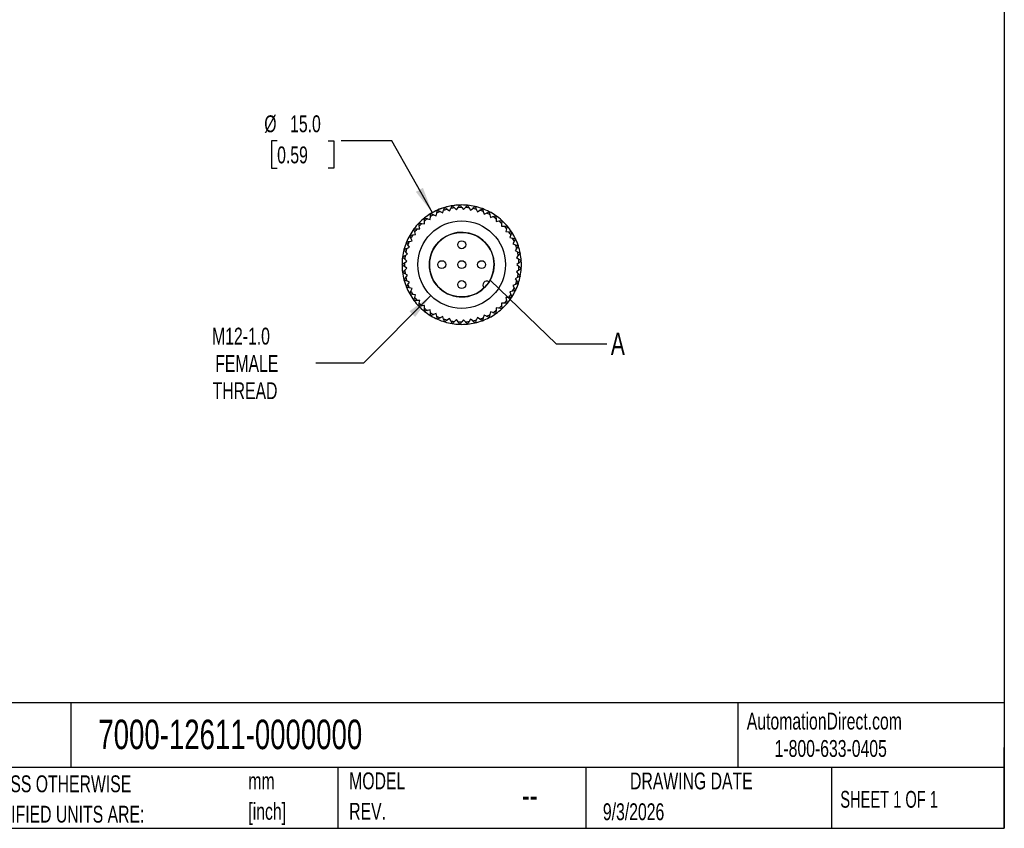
# Model space of a CAD drawing. Header units: millimetres. Extents: x 6 to 273, y 6 to 210.
# Tile 2 of 5: x 149 to 273, y 6 to 108. Entities that reach past the tile are written whole.
import ezdxf

# ---------------------------------------------------------------- set-up
doc = ezdxf.new("R2010")
doc.units = ezdxf.units.MM
doc.linetypes.add('SLD-Solid', pattern=[0])
doc.layers.add('DIMENSIONS', color=140, linetype='SLD-Solid', lineweight=25)
doc.layers.add('TEXT', color=140, linetype='SLD-Solid', lineweight=25)
doc.styles.add('SLDTEXTSTYLE0', font='TXT', dxfattribs={"width": 0.7})
doc.styles.add('SLDTEXTSTYLE1', font='TXT', dxfattribs={"width": 0.65})
doc.dimstyles.new('SLDDIMSTYLE1', dxfattribs={"dimtxt": 2.158008, "dimasz": 3.302, "dimexe": 0, "dimexo": 0.0625, "dimgap": 0.539502, "dimtad": 0, "dimtih": 1, "dimtoh": 1, "dimdec": 1, "dimrnd": 1e-09, "dimzin": 4, "dimdsep": 46, "dimtxsty": 'SLDTEXTSTYLE0', "dimsah": 1, "dimcen": 0, "dimadec": 0, "dimazin": 1, "dimtfac": 1, "dimtdec": 1, "dimtofl": 0, "dimtmove": 0, "dimatfit": 3, "dimfxl": 0, "dimfrac": 2, "dimtolj": 1, "dimtzin": 12, "dimarcsym": 0})
doc.dimstyles.new('SLDDIMSTYLE2', dxfattribs={"dimtxt": 2.158008, "dimasz": 3.302, "dimexe": 0, "dimexo": 0.0625, "dimgap": 0.539502, "dimtad": 0, "dimtih": 1, "dimtoh": 1, "dimdec": 1, "dimrnd": 1e-09, "dimzin": 12, "dimdsep": 46, "dimtxsty": 'SLDTEXTSTYLE0', "dimsah": 1, "dimcen": 0, "dimadec": 0, "dimazin": 3, "dimtfac": 1, "dimtdec": 1, "dimtofl": 0, "dimtmove": 0, "dimatfit": 3, "dimfxl": 0, "dimfrac": 2, "dimtolj": 1, "dimtzin": 12, "dimarcsym": 0})
doc.dimstyles.new('SLDDIMSTYLE3', dxfattribs={"dimtxt": 0.18, "dimasz": 3.302, "dimexe": 0, "dimexo": 0.0625, "dimgap": 0, "dimtad": 0, "dimtih": 1, "dimtoh": 1, "dimdec": 0, "dimrnd": 1e-09, "dimzin": 0, "dimdsep": 46, "dimtxsty": 'Standard', "dimblk1": 'NONE', "dimblk2": 'NONE', "dimsah": 1, "dimcen": 0.09, "dimadec": 0, "dimazin": 0, "dimtfac": 3.302, "dimtdec": 0, "dimtofl": 0, "dimtmove": 0, "dimatfit": 3, "dimldrblk": 'NONE', "dimfxl": 0, "dimfrac": 2, "dimtolj": 1, "dimtzin": 0, "dimarcsym": 0})

# ---------------------------------------------------------------- blocks, each defined once
blk = doc.blocks.new('SW_NOTE_0_2')
at = {"layer": 'TEXT', "color": 0, "char_height": 2.117, "attachment_point": 1, "style": 'SLDTEXTSTYLE0'}
for s, insert in [('mm', (0, 2.73)), ('[inch]', (0, -1.09))]:
    blk.add_mtext(s, dxfattribs=dict(at, insert=insert))
blk = doc.blocks.new('SW_NOTE_0_3')
at = {"layer": 'TEXT', "color": 0, "char_height": 2.1167, "attachment_point": 1, "style": 'SLDTEXTSTYLE0'}
for s, insert in [('UNLESS OTHERWISE', (0, 2.73)), ('SPECIFIED UNITS ARE:', (0, -1.09))]:
    blk.add_mtext(s, dxfattribs=dict(at, insert=insert))
blk = doc.blocks.new('SW_NOTE_0_8')
at = {"layer": 'TEXT', "color": 0, "char_height": 2.117, "attachment_point": 1, "style": 'SLDTEXTSTYLE0'}
for s, insert in [('MODEL', (0, 2.73)), ('REV.', (0, -1.09))]:
    blk.add_mtext(s, dxfattribs=dict(at, insert=insert))
blk = doc.blocks.new('_D_1')
at = {"layer": 'DIMENSIONS'}
for p, q in [((181.68, 92.72), (180.96, 92.72)), ((180.96, 92.72), (180.96, 89.29)), ((188.1, 92.72), (188.82, 92.72)), ((188.82, 92.72), (188.82, 89.29)), ((196.08, 92.72), (189.73, 92.72)), ((201.18, 83.7), (196.08, 92.72)), ((180.96, 89.29), (181.68, 89.29)), ((188.82, 89.29), (188.1, 89.29))]:
    blk.add_line(p, q, dxfattribs=at)
blk.add_arc((204.87, 77.17), 7.5, 96.5561, 126.3231, dxfattribs=at)
blk.add_solid([(201.18, 83.7), (200, 86.82), (199.11, 86.32)], dxfattribs=at)
at = {"layer": 'DIMENSIONS', "char_height": 2.117, "attachment_point": 1, "style": 'SLDTEXTSTYLE0'}
for s, insert in [('%%c', (180.06, 95.93)), ('15.0', (183.31, 95.93)), ('0.59', (181.68, 92.02))]:
    blk.add_mtext(s, dxfattribs=dict(at, insert=insert))
blk = doc.blocks.new('_D_2')
at = {"layer": 'DIMENSIONS'}
for p, q in [((200.99, 73.28), (192.51, 64.81)), ((192.51, 64.81), (186.55, 64.81))]:
    blk.add_line(p, q, dxfattribs=at)
blk.add_solid([(200.99, 73.28), (198.29, 71.31), (199.01, 70.59)], dxfattribs=at)
at = {"layer": 'DIMENSIONS', "char_height": 2.117, "attachment_point": 1, "style": 'SLDTEXTSTYLE0'}
for s, insert in [('M12-1.0', (173.5, 69.25)), ('FEMALE', (173.9, 65.82)), ('THREAD', (173.57, 62.39))]:
    blk.add_mtext(s, dxfattribs=dict(at, insert=insert))
blk = doc.blocks.new('_None')

msp = doc.modelspace()

# ---------------------------------------------------------------- linework, layer by layer
for p, q in [((203.05, 84.14), (203.33, 83.93)), ((203.33, 83.93), (203.5, 84.24)), ((203.96, 84.31), (204.21, 84.07)), ((204.21, 84.07), (204.41, 84.36)), ((204.88, 84.37), (205.1, 84.1)), ((205.1, 84.1), (205.33, 84.36)), ((205.8, 84.31), (205.98, 84.02)), ((205.98, 84.02), (206.25, 84.24)), ((206.7, 84.14), (206.85, 83.82)), ((200.57, 82.94), (200.91, 82.86)), ((200.91, 82.86), (200.95, 83.21)), ((201.34, 83.45), (201.67, 83.32)), ((201.67, 83.32), (201.75, 83.66)), ((202.17, 83.85), (202.48, 83.68)), ((202.48, 83.68), (202.6, 84)), ((206.85, 83.82), (207.14, 84.01)), ((207.58, 83.85), (207.68, 83.51)), ((207.68, 83.51), (208, 83.66)), ((208.41, 83.44), (208.47, 83.1)), ((208.47, 83.1), (208.8, 83.21)), ((209.18, 82.94), (209.2, 82.59)), ((199.25, 81.66), (199.6, 81.67)), ((199.6, 81.67), (199.54, 82.01)), ((199.87, 82.35), (200.21, 82.3)), ((200.21, 82.3), (200.21, 82.65)), ((209.2, 82.59), (209.54, 82.66)), ((209.88, 82.34), (209.85, 81.99)), ((209.85, 81.99), (210.2, 82.01)), ((210.5, 81.66), (210.43, 81.32)), ((198.63, 80.18), (198.49, 80.5)), ((198.72, 80.91), (199.07, 80.95)), ((199.07, 80.95), (198.97, 81.29)), ((210.43, 81.32), (210.78, 81.29)), ((211.03, 80.9), (210.91, 80.57)), ((210.91, 80.57), (211.26, 80.5)), ((197.97, 79.22), (198.3, 79.36)), ((198.3, 79.36), (198.12, 79.66)), ((198.29, 80.09), (198.63, 80.18)), ((211.46, 80.09), (211.3, 79.77)), ((211.3, 79.77), (211.63, 79.66)), ((211.78, 79.22), (211.58, 78.93)), ((197.77, 78.32), (198.07, 78.5)), ((198.07, 78.5), (197.85, 78.77)), ((211.58, 78.93), (211.89, 78.78)), ((211.98, 78.32), (211.75, 78.06)), ((211.75, 78.06), (212.04, 77.87)), ((197.68, 77.4), (197.96, 77.62)), ((197.96, 76.73), (197.68, 76.94)), ((197.96, 77.62), (197.71, 77.86)), ((197.71, 76.48), (197.96, 76.73)), ((212.07, 77.4), (211.81, 77.17)), ((211.81, 77.17), (212.07, 76.94)), ((198.07, 75.85), (197.77, 76.02)), ((197.85, 75.57), (198.07, 75.85)), ((211.89, 75.57), (211.58, 75.41)), ((212.04, 76.48), (211.75, 76.29)), ((211.75, 76.29), (211.98, 76.03)), ((198.3, 74.99), (197.97, 75.12)), ((198.12, 74.69), (198.3, 74.99)), ((198.63, 74.16), (198.29, 74.26)), ((211.63, 74.68), (211.3, 74.57)), ((211.3, 74.57), (211.46, 74.26)), ((211.58, 75.41), (211.78, 75.13)), ((198.49, 73.84), (198.63, 74.16)), ((199.07, 73.39), (198.72, 73.44)), ((198.97, 73.05), (199.07, 73.39)), ((210.78, 73.05), (210.43, 73.03)), ((210.43, 73.03), (210.5, 72.68)), ((211.26, 73.84), (210.91, 73.77)), ((210.91, 73.77), (211.03, 73.44)), ((199.6, 72.68), (199.25, 72.68)), ((199.54, 72.33), (199.6, 72.68)), ((200.21, 72.04), (199.87, 72)), ((200.21, 71.69), (200.21, 72.04)), ((210.2, 72.33), (209.85, 72.35)), ((209.85, 72.35), (209.88, 72)), ((200.91, 71.49), (200.57, 71.4)), ((200.95, 71.14), (200.91, 71.49)), ((201.67, 71.03), (201.34, 70.9)), ((201.75, 70.69), (201.67, 71.03)), ((202.48, 70.67), (202.17, 70.5)), ((202.6, 70.34), (202.48, 70.67)), ((206.85, 70.53), (206.7, 70.21)), ((207.14, 70.34), (206.85, 70.53)), ((207.68, 70.83), (207.58, 70.5)), ((208, 70.68), (207.68, 70.83)), ((208.47, 71.24), (208.41, 70.9)), ((208.8, 71.14), (208.47, 71.24)), ((209.2, 71.75), (209.18, 71.4)), ((209.54, 71.69), (209.2, 71.75)), ((203.33, 70.41), (203.05, 70.21)), ((203.5, 70.11), (203.33, 70.41)), ((204.21, 70.27), (203.96, 70.03)), ((204.41, 69.99), (204.21, 70.27)), ((205.1, 70.24), (204.88, 69.97)), ((205.33, 69.99), (205.1, 70.24)), ((205.98, 70.33), (205.8, 70.03)), ((206.25, 70.1), (205.98, 70.33))]:
    msp.add_line(p, q)
at = {"flags": 128}
for points in [[(202.74, 84.36), (202.74, 84.36), (202.74, 84.36), (202.74, 84.36), (202.74, 84.36), (202.74, 84.36), (202.74, 84.36), (202.74, 84.36), (202.74, 84.36)], [(203.68, 84.58), (203.68, 84.58), (203.68, 84.58), (203.68, 84.58), (203.68, 84.58), (203.68, 84.58), (203.68, 84.58), (203.68, 84.58), (203.68, 84.58)], [(204.63, 84.67), (204.63, 84.67), (204.63, 84.67), (204.63, 84.67), (204.63, 84.67), (204.63, 84.67), (204.64, 84.67), (204.64, 84.67), (204.64, 84.67)], [(205.59, 84.64), (205.59, 84.64), (205.59, 84.64), (205.59, 84.64), (205.59, 84.64), (205.6, 84.64), (205.6, 84.64), (205.6, 84.64), (205.6, 84.64)], [(206.54, 84.48), (206.54, 84.48), (206.54, 84.48), (206.54, 84.48), (206.54, 84.48), (206.54, 84.48), (206.54, 84.48), (206.55, 84.48), (206.55, 84.48)], [(207.46, 84.21), (207.46, 84.21), (207.46, 84.21), (207.46, 84.21), (207.46, 84.21), (207.47, 84.21), (207.47, 84.21), (207.47, 84.21), (207.47, 84.21)], [(200.2, 83.03), (200.2, 83.04), (200.2, 83.04), (200.2, 83.04), (200.2, 83.04), (200.2, 83.04), (200.2, 83.04), (200.2, 83.04), (200.2, 83.04)], [(200.98, 83.58), (200.99, 83.59), (200.99, 83.59), (200.99, 83.59), (200.99, 83.59), (200.99, 83.59), (200.99, 83.59), (200.99, 83.59), (200.99, 83.59)], [(201.84, 84.03), (201.84, 84.03), (201.84, 84.03), (201.84, 84.03), (201.84, 84.03), (201.84, 84.03), (201.84, 84.03), (201.84, 84.03), (201.84, 84.03)], [(208.34, 83.82), (208.34, 83.82), (208.34, 83.82), (208.34, 83.82), (208.34, 83.82), (208.34, 83.82), (208.34, 83.82), (208.35, 83.82), (208.35, 83.82)], [(209.16, 83.32), (209.16, 83.32), (209.16, 83.32), (209.17, 83.32), (209.17, 83.32), (209.17, 83.32), (209.17, 83.32), (209.17, 83.32), (209.17, 83.32)], [(198.86, 81.66), (198.86, 81.66), (198.86, 81.66), (198.86, 81.66), (198.86, 81.66), (198.86, 81.66), (198.86, 81.66), (198.86, 81.66), (198.87, 81.66)], [(199.49, 82.39), (199.49, 82.39), (199.49, 82.39), (199.49, 82.39), (199.49, 82.39), (199.49, 82.39), (199.49, 82.39), (199.49, 82.39), (199.49, 82.39)], [(209.92, 82.73), (209.92, 82.73), (209.92, 82.73), (209.92, 82.72), (209.92, 82.72), (209.92, 82.72), (209.92, 82.72), (209.92, 82.72), (209.92, 82.72)], [(210.58, 82.04), (210.58, 82.04), (210.58, 82.03), (210.59, 82.03), (210.59, 82.03), (210.59, 82.03), (210.59, 82.03), (210.59, 82.03), (210.59, 82.03)], [(198.34, 80.85), (198.34, 80.85), (198.34, 80.85), (198.34, 80.85), (198.34, 80.85), (198.34, 80.85), (198.34, 80.85), (198.34, 80.85), (198.34, 80.85)], [(211.16, 81.27), (211.16, 81.27), (211.16, 81.26), (211.16, 81.26), (211.16, 81.26), (211.16, 81.26), (211.16, 81.26), (211.16, 81.26), (211.16, 81.26)], [(211.63, 80.43), (211.63, 80.43), (211.63, 80.43), (211.63, 80.43), (211.63, 80.43), (211.63, 80.43), (211.63, 80.43), (211.63, 80.43), (211.63, 80.42)], [(197.92, 79.98), (197.92, 79.99), (197.92, 79.99), (197.92, 79.99), (197.92, 79.99), (197.92, 79.99), (197.92, 79.99), (197.92, 79.99), (197.92, 79.99)], [(211.99, 79.54), (211.99, 79.54), (211.99, 79.54), (211.99, 79.54), (211.99, 79.54), (211.99, 79.54), (211.99, 79.53), (211.99, 79.53), (211.99, 79.53)], [(197.44, 78.13), (197.44, 78.13), (197.44, 78.13), (197.44, 78.13), (197.44, 78.13), (197.44, 78.13), (197.44, 78.13), (197.44, 78.13), (197.44, 78.13)], [(197.62, 79.07), (197.62, 79.07), (197.62, 79.07), (197.62, 79.07), (197.62, 79.07), (197.62, 79.08), (197.62, 79.08), (197.62, 79.08), (197.62, 79.08)], [(212.24, 78.61), (212.24, 78.61), (212.24, 78.61), (212.24, 78.61), (212.24, 78.61), (212.24, 78.61), (212.24, 78.6), (212.24, 78.6), (212.24, 78.6)], [(197.37, 77.17), (197.37, 77.17), (197.37, 77.17), (197.37, 77.17), (197.37, 77.17), (197.37, 77.17), (197.37, 77.17), (197.37, 77.17), (197.37, 77.17)], [(212.36, 77.65), (212.36, 77.65), (212.36, 77.65), (212.36, 77.65), (212.36, 77.65), (212.36, 77.65), (212.36, 77.65), (212.36, 77.65), (212.36, 77.65)], [(197.44, 76.21), (197.44, 76.21), (197.44, 76.21), (197.44, 76.21), (197.44, 76.21), (197.44, 76.21), (197.44, 76.21), (197.44, 76.21), (197.44, 76.22)], [(212.24, 75.74), (212.24, 75.74), (212.24, 75.74), (212.24, 75.74), (212.24, 75.74), (212.24, 75.74), (212.24, 75.74), (212.24, 75.74), (212.24, 75.74)], [(212.36, 76.69), (212.36, 76.69), (212.36, 76.69), (212.36, 76.69), (212.36, 76.69), (212.36, 76.69), (212.36, 76.69), (212.36, 76.69), (212.36, 76.69)], [(197.62, 75.27), (197.62, 75.27), (197.62, 75.27), (197.62, 75.27), (197.62, 75.27), (197.62, 75.27), (197.62, 75.27), (197.62, 75.27), (197.62, 75.27)], [(197.92, 74.36), (197.92, 74.36), (197.92, 74.36), (197.92, 74.36), (197.92, 74.36), (197.92, 74.36), (197.92, 74.36), (197.92, 74.36), (197.92, 74.36)], [(211.99, 74.81), (211.99, 74.81), (211.99, 74.81), (211.99, 74.81), (211.99, 74.81), (211.99, 74.81), (211.99, 74.81), (211.99, 74.81), (211.99, 74.81)], [(198.34, 73.49), (198.34, 73.49), (198.34, 73.49), (198.34, 73.49), (198.34, 73.49), (198.34, 73.49), (198.34, 73.49), (198.34, 73.49), (198.34, 73.49)], [(211.16, 73.08), (211.16, 73.08), (211.16, 73.08), (211.16, 73.08), (211.16, 73.08), (211.16, 73.08), (211.16, 73.08), (211.16, 73.08), (211.16, 73.08)], [(211.63, 73.92), (211.63, 73.92), (211.63, 73.92), (211.63, 73.92), (211.63, 73.92), (211.63, 73.92), (211.63, 73.92), (211.63, 73.92), (211.63, 73.92)], [(198.87, 72.68), (198.86, 72.69), (198.86, 72.69), (198.86, 72.69), (198.86, 72.69), (198.86, 72.69), (198.86, 72.69), (198.86, 72.69), (198.86, 72.69)], [(199.49, 71.95), (199.49, 71.95), (199.49, 71.95), (199.49, 71.95), (199.49, 71.95), (199.49, 71.96), (199.49, 71.96), (199.49, 71.96), (199.49, 71.96)], [(210.59, 72.31), (210.59, 72.31), (210.59, 72.31), (210.59, 72.31), (210.59, 72.31), (210.59, 72.31), (210.58, 72.31), (210.58, 72.31), (210.58, 72.31)], [(200.2, 71.31), (200.2, 71.31), (200.2, 71.31), (200.2, 71.31), (200.2, 71.31), (200.2, 71.31), (200.2, 71.31), (200.2, 71.31), (200.2, 71.31)], [(200.99, 70.76), (200.99, 70.76), (200.99, 70.76), (200.99, 70.76), (200.99, 70.76), (200.99, 70.76), (200.99, 70.76), (200.99, 70.76), (200.98, 70.76)], [(208.35, 70.52), (208.35, 70.52), (208.34, 70.52), (208.34, 70.52), (208.34, 70.52), (208.34, 70.52), (208.34, 70.52), (208.34, 70.52), (208.34, 70.52)], [(209.17, 71.02), (209.17, 71.02), (209.17, 71.02), (209.17, 71.02), (209.17, 71.02), (209.17, 71.02), (209.16, 71.02), (209.16, 71.02), (209.16, 71.02)], [(209.92, 71.62), (209.92, 71.62), (209.92, 71.62), (209.92, 71.62), (209.92, 71.62), (209.92, 71.62), (209.92, 71.62), (209.92, 71.62), (209.92, 71.62)], [(201.84, 70.31), (201.84, 70.31), (201.84, 70.31), (201.84, 70.31), (201.84, 70.31), (201.84, 70.31), (201.84, 70.31), (201.84, 70.31), (201.84, 70.32)], [(202.74, 69.98), (202.74, 69.98), (202.74, 69.98), (202.74, 69.98), (202.74, 69.98), (202.74, 69.98), (202.74, 69.98), (202.74, 69.98), (202.74, 69.98)], [(203.68, 69.77), (203.68, 69.77), (203.68, 69.77), (203.68, 69.77), (203.68, 69.77), (203.68, 69.77), (203.68, 69.77), (203.68, 69.77), (203.68, 69.77)], [(204.64, 69.68), (204.64, 69.68), (204.64, 69.68), (204.63, 69.68), (204.63, 69.68), (204.63, 69.68), (204.63, 69.68), (204.63, 69.68), (204.63, 69.68)], [(205.6, 69.71), (205.6, 69.71), (205.6, 69.71), (205.6, 69.71), (205.59, 69.71), (205.59, 69.71), (205.59, 69.71), (205.59, 69.71), (205.59, 69.71)], [(206.55, 69.86), (206.55, 69.86), (206.54, 69.86), (206.54, 69.86), (206.54, 69.86), (206.54, 69.86), (206.54, 69.86), (206.54, 69.86), (206.54, 69.86)], [(207.47, 70.13), (207.47, 70.13), (207.47, 70.13), (207.47, 70.13), (207.46, 70.13), (207.46, 70.13), (207.46, 70.13), (207.46, 70.13), (207.46, 70.13)]]:
    msp.add_lwpolyline(points, dxfattribs=at)
for centre, radius in [((204.87, 77.17), 5.5), ((204.87, 79.67), 0.5), ((202.37, 77.17), 0.5), ((204.87, 77.17), 0.5), ((207.37, 77.17), 0.5), ((204.87, 74.67), 0.5)]:
    msp.add_circle(centre, radius)
for centre, radius, start, end in [((204.87, 77.17), 7.5, 106.5462, 113.8619), ((204.87, 77.17), 7.2, 104.6791, 108.3822), ((204.87, 77.17), 7.5, 99.1993, 106.515), ((204.87, 77.17), 7.2, 97.3321, 101.0352), ((204.87, 77.17), 7.5, 91.8524, 99.168), ((204.87, 77.17), 7.2, 89.9852, 93.6883), ((204.87, 77.17), 7.5, 84.5054, 91.8211), ((204.87, 77.17), 7.2, 82.6382, 86.3413), ((204.87, 77.17), 7.5, 77.1585, 84.4742), ((204.87, 77.17), 7.2, 75.2913, 78.9944), ((204.87, 77.17), 7.5, 69.8115, 77.1272), ((204.87, 77.17), 7.5, 62.4646, 69.7803), ((204.87, 77.17), 7.5, 128.5871, 135.9027), ((204.87, 77.17), 7.5, 121.2401, 128.5558), ((204.87, 77.17), 7.2, 126.7199, 130.423), ((204.87, 77.17), 7.2, 119.3729, 123.076), ((204.87, 77.17), 7.5, 113.8932, 121.2089), ((204.87, 77.17), 7.2, 112.026, 115.7291), ((204.87, 77.17), 7.2, 67.9444, 71.6475), ((204.87, 77.17), 7.2, 60.5974, 64.3005), ((204.87, 77.17), 7.5, 55.1177, 62.4333), ((204.87, 77.17), 7.2, 53.2505, 56.9536), ((204.87, 77.17), 7.5, 47.7707, 55.0864), ((204.87, 77.17), 7.5, 143.2809, 150.5966), ((204.87, 77.17), 7.5, 135.934, 143.2497), ((204.87, 77.17), 7.2, 141.4138, 145.1169), ((204.87, 77.17), 7.2, 134.0668, 137.7699), ((204.87, 77.17), 7.2, 45.9036, 49.6067), ((204.87, 77.17), 7.5, 40.4238, 47.7395), ((204.87, 77.17), 7.2, 38.5566, 42.2597), ((204.87, 77.17), 7.5, 33.0769, 40.3925), ((204.87, 77.17), 7.5, 150.6279, 157.9436), ((204.87, 77.17), 7.2, 148.7607, 152.4638), ((204.87, 77.17), 4.06, 328.0945, 313.9733), ((204.87, 77.17), 7.2, 31.2097, 34.9128), ((204.87, 77.17), 7.5, 25.7299, 33.0456), ((204.87, 77.17), 7.2, 23.8627, 27.5658), ((204.87, 77.17), 7.5, 18.383, 25.6987), ((204.87, 77.17), 7.5, 157.9748, 165.2905), ((204.87, 77.17), 7.2, 163.4546, 167.1577), ((204.87, 77.17), 7.2, 156.1076, 159.8107), ((204.87, 77.17), 7.2, 16.5158, 20.2189), ((204.87, 77.17), 7.5, 11.036, 18.3517), ((204.87, 77.17), 7.5, 172.6687, 179.9844), ((204.87, 77.17), 7.5, 165.3218, 172.6374), ((204.87, 77.17), 7.2, 170.8015, 174.5046), ((204.87, 77.17), 7.2, 9.1689, 12.872), ((204.87, 77.17), 7.5, 3.6891, 11.0048), ((204.87, 77.17), 7.5, 180.0156, 187.3313), ((204.87, 77.17), 7.2, 178.1484, 181.8516), ((204.87, 77.17), 7.2, 1.8219, 5.525), ((204.87, 77.17), 7.2, 354.475, 358.1781), ((204.87, 77.17), 7.5, 356.3422, 3.6578), ((204.87, 77.17), 7.5, 187.3626, 194.6782), ((204.87, 77.17), 7.2, 185.4954, 189.1985), ((204.87, 77.17), 7.2, 192.8423, 196.5454), ((204.87, 77.17), 7.2, 347.128, 350.8311), ((204.87, 77.17), 7.5, 341.6483, 348.964), ((204.87, 77.17), 7.5, 348.9952, 356.3109), ((204.87, 77.17), 7.5, 194.7095, 202.0252), ((204.87, 77.17), 7.5, 202.0564, 209.3721), ((204.87, 77.17), 7.2, 200.1893, 203.8924), ((208.03, 74.62), 0.5, 54.5642, 227.5036), ((204.87, 77.17), 4.06, 313.9733, 328.0945), ((204.87, 77.17), 7.2, 332.4342, 336.1373), ((204.87, 77.17), 7.2, 339.7811, 343.4842), ((204.87, 77.17), 7.5, 334.3013, 341.617), ((204.87, 77.17), 7.5, 209.4034, 216.7191), ((204.87, 77.17), 7.2, 207.5362, 211.2393), ((204.87, 77.17), 7.2, 214.8831, 218.5862), ((204.87, 77.17), 7.5, 319.6075, 326.9231), ((204.87, 77.17), 7.2, 325.0872, 328.7903), ((204.87, 77.17), 7.5, 326.9544, 334.2701), ((204.87, 77.17), 7.5, 216.7503, 224.066), ((204.87, 77.17), 7.5, 224.0973, 231.4129), ((204.87, 77.17), 7.2, 222.2301, 225.9332), ((204.87, 77.17), 7.2, 310.3933, 314.0964), ((204.87, 77.17), 7.5, 312.2605, 319.5762), ((204.87, 77.17), 7.2, 317.7403, 321.4434), ((204.87, 77.17), 7.5, 231.4442, 238.7599), ((204.87, 77.17), 7.2, 229.577, 233.2801), ((204.87, 77.17), 7.2, 236.924, 240.6271), ((204.87, 77.17), 7.5, 238.7911, 246.1068), ((204.87, 77.17), 7.2, 244.2709, 247.974), ((204.87, 77.17), 7.5, 290.2197, 297.5354), ((204.87, 77.17), 7.2, 295.6995, 299.4026), ((204.87, 77.17), 7.5, 297.5667, 304.8823), ((204.87, 77.17), 7.2, 303.0464, 306.7495), ((204.87, 77.17), 7.5, 304.9136, 312.2293), ((204.87, 77.17), 7.5, 246.1381, 253.4538), ((204.87, 77.17), 7.2, 251.6178, 255.3209), ((204.87, 77.17), 7.5, 253.485, 260.8007), ((204.87, 77.17), 7.2, 258.9648, 262.6679), ((204.87, 77.17), 7.5, 260.832, 268.1476), ((204.87, 77.17), 7.2, 266.3117, 270.0148), ((204.87, 77.17), 7.5, 268.1789, 275.4946), ((204.87, 77.17), 7.2, 273.6587, 277.3618), ((204.87, 77.17), 7.5, 275.5258, 282.8415), ((204.87, 77.17), 7.2, 281.0056, 284.7087), ((204.87, 77.17), 7.5, 282.8728, 290.1885), ((204.87, 77.17), 7.2, 288.3525, 292.0556)]:
    msp.add_arc(centre, radius, start, end)
for points in [[(202.6, 84), (202.65, 84.12), (202.69, 84.24), (202.74, 84.36)], [(202.74, 84.36), (202.84, 84.29), (202.95, 84.21), (203.05, 84.14)], [(203.5, 84.24), (203.56, 84.35), (203.62, 84.46), (203.68, 84.58)], [(203.68, 84.58), (203.77, 84.49), (203.86, 84.4), (203.96, 84.31)], [(204.41, 84.36), (204.49, 84.46), (204.56, 84.57), (204.63, 84.67)], [(204.64, 84.67), (204.72, 84.57), (204.8, 84.47), (204.88, 84.37)], [(205.33, 84.36), (205.42, 84.45), (205.51, 84.54), (205.59, 84.64)], [(205.6, 84.64), (205.66, 84.53), (205.73, 84.42), (205.8, 84.31)], [(206.25, 84.24), (206.35, 84.32), (206.44, 84.4), (206.54, 84.48)], [(206.55, 84.48), (206.6, 84.37), (206.65, 84.25), (206.7, 84.14)], [(207.14, 84.01), (207.25, 84.07), (207.36, 84.14), (207.46, 84.21)], [(207.47, 84.21), (207.5, 84.09), (207.54, 83.97), (207.58, 83.85)], [(200.2, 83.04), (200.32, 83.01), (200.45, 82.97), (200.57, 82.94)], [(200.21, 82.65), (200.2, 82.78), (200.2, 82.91), (200.2, 83.03)], [(200.95, 83.21), (200.96, 83.33), (200.97, 83.46), (200.98, 83.58)], [(200.99, 83.59), (201.11, 83.54), (201.22, 83.49), (201.34, 83.45)], [(201.75, 83.66), (201.78, 83.78), (201.81, 83.91), (201.84, 84.03)], [(201.84, 84.03), (201.95, 83.97), (202.06, 83.91), (202.17, 83.85)], [(208, 83.66), (208.11, 83.71), (208.23, 83.77), (208.34, 83.82)], [(208.35, 83.82), (208.37, 83.7), (208.39, 83.57), (208.41, 83.44)], [(208.8, 83.21), (208.92, 83.25), (209.04, 83.29), (209.16, 83.32)], [(209.17, 83.32), (209.17, 83.2), (209.18, 83.07), (209.18, 82.94)], [(198.97, 81.29), (198.93, 81.41), (198.9, 81.53), (198.86, 81.66)], [(198.87, 81.66), (198.99, 81.66), (199.12, 81.66), (199.25, 81.66)], [(199.54, 82.01), (199.52, 82.14), (199.5, 82.26), (199.49, 82.39)], [(199.49, 82.39), (199.61, 82.38), (199.74, 82.36), (199.87, 82.35)], [(209.54, 82.66), (209.67, 82.68), (209.79, 82.7), (209.92, 82.73)], [(209.92, 82.72), (209.91, 82.6), (209.9, 82.47), (209.88, 82.34)], [(210.2, 82.01), (210.33, 82.02), (210.46, 82.03), (210.58, 82.04)], [(210.59, 82.03), (210.56, 81.91), (210.53, 81.78), (210.5, 81.66)], [(198.34, 80.85), (198.47, 80.87), (198.59, 80.89), (198.72, 80.91)], [(198.49, 80.5), (198.44, 80.62), (198.39, 80.73), (198.34, 80.85)], [(210.78, 81.29), (210.91, 81.28), (211.03, 81.27), (211.16, 81.27)], [(211.16, 81.26), (211.12, 81.14), (211.08, 81.02), (211.03, 80.9)], [(211.26, 80.5), (211.38, 80.48), (211.51, 80.45), (211.63, 80.43)], [(211.63, 80.42), (211.58, 80.31), (211.52, 80.2), (211.46, 80.09)], [(197.62, 79.08), (197.74, 79.13), (197.85, 79.17), (197.97, 79.22)], [(197.92, 79.99), (198.05, 80.02), (198.17, 80.06), (198.29, 80.09)], [(198.12, 79.66), (198.05, 79.77), (197.99, 79.88), (197.92, 79.98)], [(211.63, 79.66), (211.75, 79.62), (211.87, 79.58), (211.99, 79.54)], [(211.99, 79.53), (211.92, 79.43), (211.85, 79.32), (211.78, 79.22)], [(197.44, 78.13), (197.55, 78.2), (197.66, 78.26), (197.77, 78.32)], [(197.71, 77.86), (197.62, 77.95), (197.53, 78.04), (197.44, 78.13)], [(197.85, 78.77), (197.78, 78.87), (197.7, 78.97), (197.62, 79.07)], [(211.89, 78.78), (212.01, 78.72), (212.12, 78.66), (212.24, 78.61)], [(212.24, 78.6), (212.15, 78.51), (212.07, 78.41), (211.98, 78.32)], [(197.37, 77.17), (197.48, 77.25), (197.58, 77.33), (197.68, 77.4)], [(197.68, 76.94), (197.58, 77.02), (197.48, 77.09), (197.37, 77.17)], [(212.04, 77.87), (212.15, 77.79), (212.25, 77.72), (212.36, 77.65)], [(212.36, 77.65), (212.26, 77.57), (212.17, 77.48), (212.07, 77.4)], [(212.07, 76.94), (212.17, 76.86), (212.26, 76.78), (212.36, 76.69)], [(197.44, 76.22), (197.53, 76.3), (197.62, 76.39), (197.71, 76.48)], [(197.77, 76.02), (197.66, 76.08), (197.55, 76.15), (197.44, 76.21)], [(197.62, 75.27), (197.7, 75.37), (197.78, 75.47), (197.85, 75.57)], [(212.24, 75.74), (212.12, 75.68), (212.01, 75.62), (211.89, 75.57)], [(211.98, 76.03), (212.07, 75.93), (212.15, 75.83), (212.24, 75.74)], [(212.36, 76.69), (212.25, 76.62), (212.15, 76.55), (212.04, 76.48)], [(197.97, 75.12), (197.85, 75.17), (197.74, 75.22), (197.62, 75.27)], [(197.92, 74.36), (197.99, 74.47), (198.05, 74.58), (198.12, 74.69)], [(198.29, 74.26), (198.17, 74.29), (198.05, 74.32), (197.92, 74.36)], [(211.46, 74.26), (211.52, 74.15), (211.58, 74.03), (211.63, 73.92)], [(211.99, 74.81), (211.87, 74.77), (211.75, 74.73), (211.63, 74.68)], [(211.78, 75.13), (211.85, 75.02), (211.92, 74.92), (211.99, 74.81)], [(198.34, 73.49), (198.39, 73.61), (198.44, 73.73), (198.49, 73.84)], [(198.72, 73.44), (198.59, 73.46), (198.47, 73.47), (198.34, 73.49)], [(198.86, 72.69), (198.9, 72.81), (198.93, 72.93), (198.97, 73.05)], [(211.16, 73.08), (211.03, 73.07), (210.91, 73.06), (210.78, 73.05)], [(211.03, 73.44), (211.08, 73.32), (211.12, 73.2), (211.16, 73.08)], [(211.63, 73.92), (211.51, 73.89), (211.38, 73.87), (211.26, 73.84)], [(199.25, 72.68), (199.12, 72.68), (198.99, 72.68), (198.87, 72.68)], [(199.49, 71.96), (199.5, 72.08), (199.52, 72.21), (199.54, 72.33)], [(199.87, 72), (199.74, 71.98), (199.61, 71.97), (199.49, 71.95)], [(209.88, 72), (209.9, 71.87), (209.91, 71.75), (209.92, 71.62)], [(210.58, 72.31), (210.46, 72.32), (210.33, 72.32), (210.2, 72.33)], [(210.5, 72.68), (210.53, 72.56), (210.56, 72.44), (210.59, 72.31)], [(200.2, 71.31), (200.2, 71.44), (200.2, 71.56), (200.21, 71.69)], [(200.57, 71.4), (200.45, 71.37), (200.32, 71.34), (200.2, 71.31)], [(200.98, 70.76), (200.97, 70.89), (200.96, 71.01), (200.95, 71.14)], [(201.34, 70.9), (201.22, 70.85), (201.11, 70.8), (200.99, 70.76)], [(201.84, 70.32), (201.81, 70.44), (201.78, 70.56), (201.75, 70.69)], [(208.34, 70.52), (208.23, 70.58), (208.11, 70.63), (208, 70.68)], [(208.41, 70.9), (208.39, 70.77), (208.37, 70.65), (208.35, 70.52)], [(209.16, 71.02), (209.04, 71.06), (208.92, 71.1), (208.8, 71.14)], [(209.18, 71.4), (209.18, 71.28), (209.17, 71.15), (209.17, 71.02)], [(209.92, 71.62), (209.79, 71.64), (209.67, 71.67), (209.54, 71.69)], [(202.17, 70.5), (202.06, 70.44), (201.95, 70.37), (201.84, 70.31)], [(202.74, 69.98), (202.69, 70.1), (202.65, 70.22), (202.6, 70.34)], [(203.05, 70.21), (202.95, 70.13), (202.84, 70.06), (202.74, 69.98)], [(203.68, 69.77), (203.62, 69.88), (203.56, 69.99), (203.5, 70.11)], [(203.96, 70.03), (203.86, 69.94), (203.77, 69.86), (203.68, 69.77)], [(204.63, 69.68), (204.56, 69.78), (204.49, 69.88), (204.41, 69.99)], [(204.88, 69.97), (204.8, 69.87), (204.72, 69.77), (204.64, 69.68)], [(205.59, 69.71), (205.51, 69.8), (205.42, 69.89), (205.33, 69.99)], [(205.8, 70.03), (205.73, 69.92), (205.66, 69.81), (205.6, 69.71)], [(206.54, 69.86), (206.44, 69.94), (206.35, 70.02), (206.25, 70.1)], [(206.7, 70.21), (206.65, 70.09), (206.6, 69.98), (206.55, 69.86)], [(207.46, 70.13), (207.36, 70.2), (207.25, 70.27), (207.14, 70.34)], [(207.58, 70.5), (207.54, 70.38), (207.5, 70.26), (207.47, 70.13)]]:
    msp.add_open_spline(points, degree=3)
at = {"layer": 'TEXT'}
for p, q in [((273.05, 209.55), (273.05, 6.35)), ((273.05, 22.13), (6.35, 22.13)), ((155.76, 22.13), (155.76, 13.97)), ((239.58, 22.13), (239.58, 13.97)), ((273.05, 6.35), (273.05, 16.51)), ((273.05, 13.97), (6.35, 13.97)), ((189.3, 13.97), (189.3, 6.35)), ((220.47, 13.97), (220.47, 6.35)), ((251.35, 13.97), (251.35, 6.35)), ((6.35, 6.35), (273.05, 6.35))]:
    msp.add_line(p, q, dxfattribs=at)
msp.add_circle((204.87, 77.17), 4.06, dxfattribs=at)

# ---------------------------------------------------------------- block references
for name, p in [('SW_NOTE_0_3', (142.87, 10.27)), ('SW_NOTE_0_2', (178.06, 10.63)), ('SW_NOTE_0_8', (190.73, 10.64))]:
    msp.add_blockref(name, p, dxfattribs=at)

# ---------------------------------------------------------------- texts
for s, insert, char_height, attachment_point, style in [('A', (223.61, 68.64), 2.82, 1, 'SLDTEXTSTYLE0'), ('7000-12611-0000000', (159.21, 20), 3.7042, 1, 'SLDTEXTSTYLE0'), ('AutomationDirect.com', (240.69, 20.88), 2.1167, 1, 'SLDTEXTSTYLE0'), ('1-800-633-0405', (244.19, 17.44), 2.1167, 1, 'SLDTEXTSTYLE0'), ('DRAWING DATE', (233.73, 13.36), 2.1167, 2, 'SLDTEXTSTYLE0'), ('--', (212.43, 12.08), 3.175, 1, 'SLDTEXTSTYLE0'), ('SHEET 1 OF 1', (252.44, 11.05), 2.1167, 1, 'SLDTEXTSTYLE1'), ('9/3/2026', (222.61, 9.49), 2.117, 1, 'SLDTEXTSTYLE0')]:
    msp.add_mtext(s, dxfattribs=dict(at, insert=insert, char_height=char_height, attachment_point=attachment_point, style=style))

# ---------------------------------------------------------------- dimensions: what is measured, and where the dimension line sits
at = {"layer": 'DIMENSIONS'}
dim = msp.add_diameter_dim_2p(p1=(208.57, 70.64), p2=(201.18, 83.7), dimstyle='SLDDIMSTYLE1', dxfattribs=at)
dim.commit()
dim.dimension.update_dxf_attribs({"geometry": '_D_1', "text_midpoint": (184.89, 92.72), "dimtype": 163})
dim = msp.add_diameter_dim_2p(p1=(208.76, 81.06), p2=(200.99, 73.28), text='M12-1.0\\PFEMALE\\PTHREAD', dimstyle='SLDDIMSTYLE2', override={"dimpost": '<>'}, dxfattribs=at)
dim.commit()
dim.dimension.update_dxf_attribs({"geometry": '_D_2', "text_midpoint": (179.43, 64.81), "dimtype": 163})

# ---------------------------------------------------------------- leaders
at = {"layer": 'TEXT', "has_arrowhead": 0}
msp.add_leader([(208.44, 75.23), (216.76, 67.23), (223.11, 67.23)], dimstyle='SLDDIMSTYLE3', dxfattribs=at)

doc.saveas('drawing.dxf')
